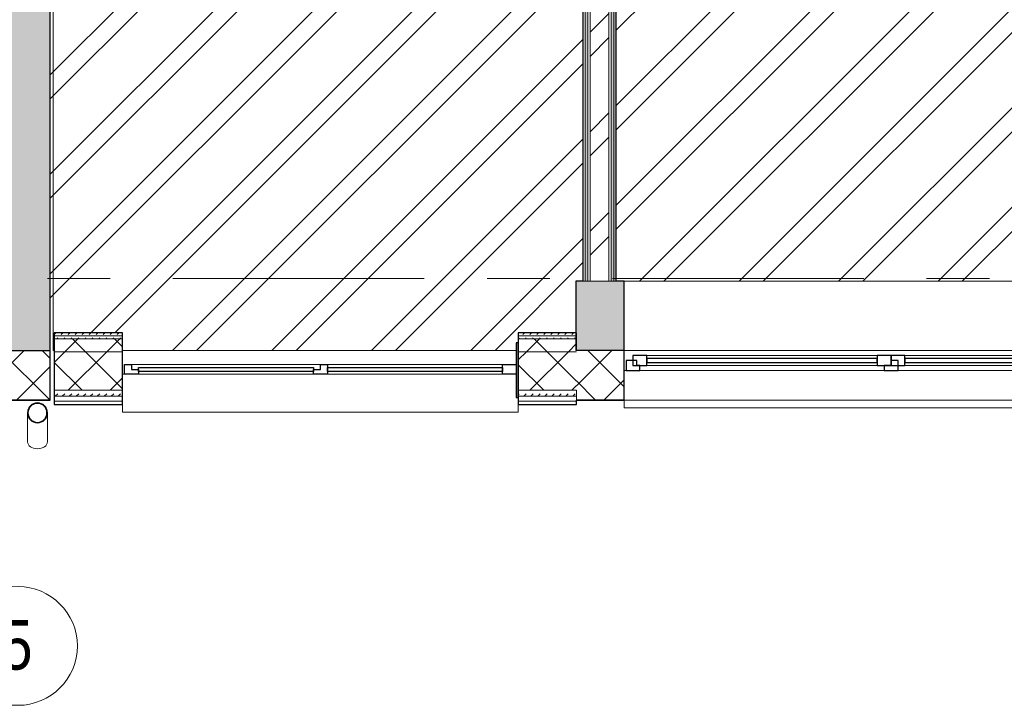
# Model space of a CAD drawing. Header units: millimetres. Extents: x -2764 to 55441, y -2158 to 22251.
# Tile 43 of 70: x 24008 to 28986, y -2158 to 1308. Entities that reach past the tile are written whole.
import ezdxf

# ---------------------------------------------------------------- set-up
doc = ezdxf.new("R2010")
doc.units = ezdxf.units.MM
doc.linetypes.add('Grid Line 1_2_', pattern=[2222.5, 1270, -317.5, 317.5, -317.5])
for name, color, linetype, lineweight, true_color in [('Color Fill-3', 7, 'Continuous', 9, 0xc0c040), ('Cut Pattern-2', 7, 'Continuous', 9, 0x787878), ('Cut Pattern-4', 9, 'Continuous', 9, 0x808080)]:
    doc.layers.add(name, color=color, linetype=linetype, lineweight=lineweight, true_color=true_color)
for name, color, linetype, lineweight in [('Common Edges', 7, 'Continuous', 9), ('Cut Pattern-3', 7, 'Continuous', 9), ('Floors', 7, 'Continuous', 9), ('Generic Models', 7, 'Continuous', 9), ('Generic Models-1', 7, 'Continuous', 25), ('Grids', 7, 'Continuous', 9), ('Grids-1', 7, 'Grid Line 1_2_', 9), ('Walls', 7, 'Continuous', 9), ('Walls-1', 7, 'Continuous', 25), ('Windows', 7, 'Continuous', 9), ('Windows-1', 7, 'Continuous', 25)]:
    doc.layers.add(name, color=color, linetype=linetype, lineweight=lineweight)
doc.styles.add('Swis721 Cn BT', font='swissc.ttf', dxfattribs={"height": 250})
pattern_1 = [(45, (0, 0), (-106.066, 106.066), []), (135, (0, 0), (-106.066, -106.066), [])]
pattern_2 = [(45, (0, 0), (0, 35.35534), [25, -25])]
pattern_3 = [(45, (0, 0), (-251.447, 251.447), []), (45, (0, 381), (-251.447, 251.447), [])]

# ---------------------------------------------------------------- blocks, each defined once
blk = doc.blocks.new('Generic Models 19 - Generic Models 17-1544018-3 Korruse põrandate  plaan')
at = {"layer": 'Generic Models-1'}
for p, q in [((26528.8, -325.5), (26518.8, -325.5)), ((26518.8, -325.5), (26518.8, -601)), ((26528.8, -601), (26528.8, -325.5)), ((26518.8, -601), (26528.8, -601))]:
    blk.add_line(p, q, dxfattribs=at)
blk = doc.blocks.new('sma_W3 - -A-01 2700x1500mm-V12-3 Korruse põrandate  plaan')
at = {"layer": 'Windows'}
for p, q in [((-1350, 125.5), (-1350, 165.2)), ((-1350, 165.2), (1350, 165.2)), ((1350, 165.2), (1350, 125.5)), ((-1340, -24.5), (-1350, -24.5)), ((-1270, -24.5), (-35, -24.5)), ((-1245, -49.5), (-70, -49.5)), ((35, -24.5), (1270, -24.5)), ((70, -49.5), (1235, -49.5)), ((1350, -24.5), (1340, -24.5)), ((-70, -99.5), (-1245, -99.5)), ((1235, -99.5), (70, -99.5))]:
    blk.add_line(p, q, dxfattribs=at)
at = {"layer": 'Windows-1'}
for p, q in [((-1270, -24.5), (-1340, -24.5)), ((-1340, -24.5), (-1340, -74.5)), ((-1245, -49.5), (-1315, -49.5)), ((-1315, -49.5), (-1315, -99.5)), ((-1270, -74.5), (-1270, -24.5)), ((-1245, -99.5), (-1245, -49.5)), ((0, -49.5), (-70, -49.5)), ((-70, -49.5), (-70, -99.5)), ((35, -24.5), (-35, -24.5)), ((-35, -24.5), (-35, -74.5)), ((0, -99.5), (0, -49.5)), ((70, -49.5), (0, -49.5)), ((0, -49.5), (0, -99.5)), ((0, -74.5), (0, -49.5)), ((0, -49.5), (35, -49.5)), ((35, -49.5), (35, -24.5)), ((70, -99.5), (70, -49.5)), ((1305, -49.5), (1235, -49.5)), ((1235, -49.5), (1235, -99.5)), ((1340, -24.5), (1270, -24.5)), ((1270, -24.5), (1270, -49.5)), ((1270, -49.5), (1285, -49.5)), ((1285, -49.5), (1285, -74.5)), ((1305, -99.5), (1305, -49.5)), ((1340, -74.5), (1340, -24.5)), ((-1340, -74.5), (-1270, -74.5)), ((-1315, -99.5), (-1245, -99.5)), ((-70, -64.5), (-1245, -64.5)), ((-1245, -64.5), (-1245, -84.5)), ((-1245, -84.5), (-70, -84.5)), ((-70, -84.5), (-70, -64.5)), ((-70, -99.5), (0, -99.5)), ((-35, -74.5), (0, -74.5)), ((0, -99.5), (70, -99.5)), ((1235, -64.5), (70, -64.5)), ((70, -64.5), (70, -84.5)), ((70, -84.5), (1235, -84.5)), ((1235, -84.5), (1235, -64.5)), ((1235, -99.5), (1305, -99.5)), ((1285, -74.5), (1340, -74.5))]:
    blk.add_line(p, q, dxfattribs=at)
blk = doc.blocks.new('Generic Models 72 - Generic Models 49-1664485-3 Korruse põrandate  plaan')
at = {"layer": 'Generic Models'}
for p, q in [((24048.4, -554.4), (24048.4, -700.5)), ((24148.4, -700.5), (24148.4, -554.4))]:
    blk.add_line(p, q, dxfattribs=at)
for start_param, end_param in [(3.141593, 4.712389), (4.712389, 6.283185)]:
    blk.add_ellipse((24098.4, -700.5), major_axis=(50, 0), ratio=0.707107, start_param=start_param, end_param=end_param, dxfattribs=at)
for points, knots in [([(24049.3, -544.9), (24049.1, -545.9), (24048.6, -549), (24048.2, -554.4), (24048.6, -559.8), (24049.1, -563), (24049.3, -564)], [0.4386826, 0.4386826, 0.4386826, 0.4386826, 0.4583333, 0.5, 0.5416667, 0.5613174, 0.5613174, 0.5613174, 0.5613174]), ([(24058, -524.9), (24057, -526.3), (24054.8, -529.7), (24052, -535.2), (24050.5, -539.8), (24049.9, -542.3), (24049.8, -542.7)], [0.2985189, 0.2985189, 0.2985189, 0.2985189, 0.3333333, 0.375, 0.4166667, 0.4244677, 0.4244677, 0.4244677, 0.4244677]), ([(24075.6, -509.9), (24074.8, -510.3), (24070.3, -512.8), (24065, -516.8), (24061.2, -521), (24060.3, -521.9)], [0.1506351, 0.1506351, 0.1506351, 0.1506351, 0.1666667, 0.25, 0.2749108, 0.2749108, 0.2749108, 0.2749108]), ([(24098.4, -504.4), (24094, -504.4), (24087.2, -505.3), (24080.8, -507.6), (24078.5, -508.5)], [0, 0, 0, 0, 0.0833333, 0.1297812, 0.1297812, 0.1297812, 0.1297812]), ([(24118.2, -508.5), (24116, -507.6), (24109.5, -505.3), (24102.7, -504.4), (24098.4, -504.4)], [0.8702188, 0.8702188, 0.8702188, 0.8702188, 0.9166667, 1, 1, 1, 1]), ([(24136.4, -521.9), (24135.5, -521), (24131.7, -516.8), (24126.4, -513), (24121.9, -510.2), (24121.2, -509.8)], [0.7250892, 0.7250892, 0.7250892, 0.7250892, 0.75, 0.8333333, 0.8493649, 0.8493649, 0.8493649, 0.8493649]), ([(24147, -542.7), (24146.9, -542.3), (24146.2, -539.8), (24144.7, -535.2), (24141.9, -529.7), (24139.8, -526.3), (24138.7, -524.8)], [0.5755323, 0.5755323, 0.5755323, 0.5755323, 0.5833333, 0.625, 0.6666667, 0.7014811, 0.7014811, 0.7014811, 0.7014811]), ([(24147.4, -564), (24147.6, -563), (24148.1, -559.8), (24148.5, -554.4), (24148.1, -549), (24147.6, -545.9), (24147.4, -544.9)], [0.4386826, 0.4386826, 0.4386826, 0.4386826, 0.4583333, 0.5, 0.5416667, 0.5613174, 0.5613174, 0.5613174, 0.5613174]), ([(24049.7, -566), (24049.8, -566.5), (24050.5, -569), (24052, -573.6), (24054.8, -579.2), (24057, -582.6), (24058, -584)], [0.5745704, 0.5745704, 0.5745704, 0.5745704, 0.5833333, 0.625, 0.6666667, 0.7014811, 0.7014811, 0.7014811, 0.7014811]), ([(24060.3, -586.9), (24061.2, -587.9), (24065, -592.1), (24070.3, -595.9), (24074.8, -598.6), (24075.5, -599)], [0.7250892, 0.7250892, 0.7250892, 0.7250892, 0.75, 0.8333333, 0.8493649, 0.8493649, 0.8493649, 0.8493649]), ([(24121.1, -598.9), (24121.9, -598.6), (24126.5, -596.1), (24131.7, -592.1), (24135.5, -587.9), (24136.4, -586.9)], [0.1506351, 0.1506351, 0.1506351, 0.1506351, 0.1666667, 0.25, 0.2749108, 0.2749108, 0.2749108, 0.2749108]), ([(24138.7, -584), (24139.7, -582.5), (24141.9, -579.2), (24144.7, -573.6), (24146.2, -569), (24146.9, -566.5), (24147, -566)], [0.2985189, 0.2985189, 0.2985189, 0.2985189, 0.3333333, 0.375, 0.4166667, 0.4254296, 0.4254296, 0.4254296, 0.4254296]), ([(24078.5, -600.3), (24080.8, -601.3), (24087.2, -603.5), (24094, -604.4), (24098.4, -604.4)], [0.8702188, 0.8702188, 0.8702188, 0.8702188, 0.9166667, 1, 1, 1, 1]), ([(24098.4, -604.4), (24102.7, -604.4), (24109.5, -603.5), (24116, -601.3), (24118.2, -600.3)], [0, 0, 0, 0, 0.0833333, 0.1297812, 0.1297812, 0.1297812, 0.1297812])]:
    blk.add_open_spline(points, degree=3, knots=knots, dxfattribs=at)
for points in [[(24051.2, -545.2), (24051.4, -544.5), (24051.5, -543.8), (24051.7, -543.1)], [(24059.7, -526), (24060.4, -525.1), (24061.1, -524.1), (24061.9, -523.2)], [(24076.5, -511.7), (24077.4, -511.2), (24078.4, -510.8), (24079.3, -510.3)], [(24117.4, -510.4), (24118.4, -510.8), (24119.3, -511.2), (24120.2, -511.7)], [(24134.8, -523.2), (24135.6, -524.1), (24136.4, -525.1), (24137.1, -526)], [(24145, -543.1), (24145.2, -543.8), (24145.3, -544.5), (24145.5, -545.2)], [(24051.7, -565.7), (24051.5, -565), (24051.4, -564.3), (24051.2, -563.6)], [(24061.9, -585.6), (24061.1, -584.7), (24060.4, -583.8), (24059.7, -582.8)], [(24079.3, -598.5), (24078.4, -598.1), (24077.4, -597.6), (24076.5, -597.2)], [(24120.2, -597.2), (24119.3, -597.6), (24118.4, -598.1), (24117.4, -598.6)], [(24137.1, -582.8), (24136.4, -583.8), (24135.6, -584.7), (24134.9, -585.6)], [(24145.5, -563.6), (24145.3, -564.3), (24145.2, -565), (24145, -565.7)]]:
    blk.add_open_spline(points, degree=3, dxfattribs=at)
at = {"layer": 'Generic Models-1'}
for radius, start, end in [(50, 90, 270), (48, 90, 270), (50, 270, 90), (48, 270, 90)]:
    blk.add_arc((24098.4, -554.4), radius, start, end, dxfattribs=at)
blk = doc.blocks.new('1_0 W - 2x2 - -A-03-V16-3 Korruse põrandate  plaan')
at = {"layer": 'Windows'}
for p, q in [((0, 19), (-955, 19)), ((920, 19), (35, 19)), ((-1000, -31), (-990, -31)), ((-920, -31), (-35, -31)), ((35, -31), (920, -31)), ((-1000, -223), (-1000, -182.9)), ((1000, -182.9), (1000, -223)), ((-1000, -223), (1000, -223))]:
    blk.add_line(p, q, dxfattribs=at)
at = {"layer": 'Windows-1'}
for p, q in [((-990, -31), (-990, 19)), ((-990, 19), (-955, 19)), ((-955, 19), (-955, -6)), ((-920, -16), (-920, 4)), ((-920, 4), (-35, 4)), ((-35, 4), (-35, -16)), ((0, -6), (0, 19)), ((0, 19), (35, 19)), ((35, 19), (35, -31)), ((35, -16), (35, 4)), ((35, 4), (920, 4)), ((920, -31), (920, 19)), ((920, 19), (990, 19)), ((920, 4), (920, -16)), ((-920, -31), (-990, -31)), ((-955, -6), (-920, -6)), ((-920, -6), (-920, -31)), ((-35, -16), (-920, -16)), ((-35, -6), (0, -6)), ((-35, -31), (-35, -6)), ((35, -31), (-35, -31)), ((920, -16), (35, -16)), ((990, -31), (920, -31))]:
    blk.add_line(p, q, dxfattribs=at)
blk = doc.blocks.new('Grid - M_Grid Head - Circle väike-415116-3 Korruse põrandate  plaan')
at = {"layer": 'Grids'}
blk.add_circle((0, 0), 3, dxfattribs=at)

msp = doc.modelspace()

# ---------------------------------------------------------------- hatches: boundary and pattern name
at = {"layer": 'Color Fill-3'}
h = msp.add_hatch(dxfattribs=at)
h.set_pattern_fill('FP_3', color=256, style=0, pattern_type=2)
h.set_pattern_definition(pattern_3)
h.paths.add_polyline_path([(24169.4, -455.5), (24183.1, -455.5), (24183.1, -274.5), (24528.8, -274.5), (24528.8, -363.6), (26518.8, -363.6), (26518.8, -325.5), (26528.8, -325.5), (26528.8, -274.5), (26820.5, -274.5), (26821.6, -13.6), (26855.4, -13.6), (26855.4, 4586), (26867.9, 4586), (26867.9, 4670.5), (26857.9, 4670.5), (26857.9, 4626), (26842.9, 4626), (26842.9, 3776), (26792.9, 3776), (26792.9, 4626), (25977.9, 4626), (25977.9, 4670.5), (25967.9, 4670.5), (25967.9, 4586), (24163.1, 4586), (24163.1, -455.5)], flags=0)
h = msp.add_hatch(dxfattribs=at)
h.set_pattern_fill('FP_3', color=256, style=0, pattern_type=2)
h.set_pattern_definition(pattern_3)
h.paths.add_polyline_path([(27064, -13.6), (29854.4, -13.6), (29854.4, 4055), (28948.6, 4055), (28948.6, 4586), (27911.9, 4586), (27911.9, 4670.5), (27901.9, 4670.5), (27901.9, 4626), (27086.9, 4626), (27086.9, 3776), (27036.9, 3776), (27036.9, 4626), (27021.9, 4626), (27021.9, 4670.5), (27011.9, 4670.5), (27011.9, 4586), (27024.4, 4586), (27024.4, -13.6)], flags=0)
at = {"layer": 'Cut Pattern-2'}
h = msp.add_hatch(dxfattribs=at)
h.set_pattern_fill('FP_3', color=256, style=0, pattern_type=2)
h.set_pattern_definition(pattern_3)
h.paths.add_polyline_path([(26987.4, -13.6), (26987.4, 4623), (26892.4, 4623), (26892.4, -13.6)], flags=0)
msp.add_hatch(color=256, dxfattribs=at).paths.add_polyline_path([(24163.1, -363.6), (24163.1, 4297.2), (23863.1, 4297.2), (23863.1, -363.6)], flags=0)
h = msp.add_hatch(color=256, dxfattribs=at)
h.paths.add_polyline_path([(26820.5, -363.6), (27064, -363.6), (27064, -13.6), (26820.5, -13.6), (26821.6, -304.5), (26822.6, -304.5), (26821.6, -356)], flags=0)
h.paths.add_polyline_path([(33076.4, -363.6), (33155.5, -363.6), (33155.5, -13.6), (32842.5, -13.6), (32842.5, -363.6), (32981.4, -363.6)], flags=0)
h.paths.add_polyline_path([(29854.4, -363.6), (30142.5, -363.6), (30142.5, -13.6), (29764, -13.6), (29764, -363.6)], flags=0)
at = {"layer": 'Cut Pattern-3'}
h = msp.add_hatch(dxfattribs=at)
h.set_pattern_fill('FP_1', color=256, style=0, pattern_type=2)
h.set_pattern_definition(pattern_2)
h.paths.add_polyline_path([(26880.4, -13.6), (26880.4, 4598.5), (26867.9, 4597.4), (26867.9, -13.6)], flags=0)
h = msp.add_hatch(dxfattribs=at)
h.set_pattern_fill('FP_1', color=256, style=0, pattern_type=2)
h.set_pattern_definition(pattern_2)
h.paths.add_polyline_path([(26999.4, -13.6), (27011.9, -13.6), (27011.9, 4598.5), (26999.4, 4597.4), (26999.4, 11.6)], flags=0)
h = msp.add_hatch(dxfattribs=at)
h.set_pattern_fill('FP_1', color=256, style=0, pattern_type=2)
h.set_pattern_definition(pattern_2)
h.paths.add_polyline_path([(27011.9, -13.6), (27024.4, -13.6), (27024.4, 4586), (27011.9, 4586), (27011.9, 37.8)], flags=0)
h = msp.add_hatch(dxfattribs=at)
h.set_pattern_fill('FP_1', color=256, style=0, pattern_type=2)
h.set_pattern_definition(pattern_2)
h.paths.add_polyline_path([(26820.5, -289.5), (26820.5, -274.5), (26528.8, -274.5), (26528.8, -289.5)], flags=0)
h.paths.add_polyline_path([(24208.5, -289.5), (24528.8, -289.5), (24528.8, -274.5), (24183.1, -274.5), (24183.1, -289.5), (24205.8, -289.5)], flags=0)
h = msp.add_hatch(dxfattribs=at)
h.set_pattern_fill('FP_1', color=256, style=0, pattern_type=2)
h.set_pattern_definition(pattern_2)
h.paths.add_polyline_path([(24223.7, -304.5), (24528.8, -304.5), (24528.8, -289.5), (24183.1, -289.5), (24183.1, -304.5), (24222.8, -304.5)], flags=0)
h.paths.add_polyline_path([(26528.8, -304.5), (26820.5, -304.5), (26820.5, -289.5), (26528.8, -289.5)], flags=0)
at = {"layer": 'Cut Pattern-4'}
h = msp.add_hatch(dxfattribs=at)
h.set_pattern_fill('FP_2', color=256, style=0, pattern_type=2)
h.set_pattern_definition(pattern_1)
h.paths.add_polyline_path([(26822.6, -370.5), (26821.6, -363.6), (26820.6, -363.2), (26822.6, -348.5), (26821.6, -304.5), (26528.8, -304.5), (26528.8, -370.5), (26821.6, -370.5)], flags=0)
h.paths.add_polyline_path([(24183.1, -370.5), (24528.8, -370.5), (24528.8, -304.5), (24183.1, -304.5), (24183.1, -363.6)], flags=0)
h = msp.add_hatch(dxfattribs=at)
h.set_pattern_fill('FP_2', color=256, style=0, pattern_type=2)
h.set_pattern_definition(pattern_1)
h.paths.add_polyline_path([(23627.5, -613.6), (24163.1, -613.6), (24163.1, -363.6), (23613.1, -363.6), (23613.1, -613.6)], flags=0)
h = msp.add_hatch(dxfattribs=at)
h.set_pattern_fill('FP_2', color=256, style=0, pattern_type=2)
h.set_pattern_definition(pattern_1)
h.paths.add_polyline_path([(26822.6, -565.5), (26821.6, -370.5), (26528.8, -370.5), (26528.8, -565.5)], flags=0)
h.paths.add_polyline_path([(24528.8, -565.5), (24528.8, -370.5), (24183.1, -370.5), (24183.1, -565.5), (24266.3, -565.5)], flags=0)
h = msp.add_hatch(dxfattribs=at)
h.set_pattern_fill('FP_2', color=256, style=0, pattern_type=2)
h.set_pattern_definition(pattern_1)
h.paths.add_polyline_path([(27064, -613.6), (27064, -363.6), (26822.6, -363.6), (26822.6, -613.6)], flags=0)
h.paths.add_polyline_path([(30142.5, -613.6), (30142.5, -363.6), (29764, -363.6), (29764, -613.6), (29844.4, -613.6)], flags=0)
h.paths.add_polyline_path([(32842.5, -613.6), (33155.5, -613.6), (33155.5, -363.6), (32842.5, -363.6), (32842.5, -601)], flags=0)
h = msp.add_hatch(dxfattribs=at)
h.set_pattern_fill('FP_1', color=256, style=0, pattern_type=2)
h.set_pattern_definition(pattern_2)
h.paths.add_polyline_path([(26528.8, -595.5), (26822.6, -595.5), (26822.6, -565.5), (26528.8, -565.5)], flags=0)
h.paths.add_polyline_path([(24266.3, -595.5), (24528.8, -595.5), (24528.8, -565.5), (24183.1, -565.5), (24183.1, -595.5)], flags=0)

# ---------------------------------------------------------------- linework, layer by layer
at = {"layer": 'Common Edges'}
for p, q in [((26867.9, 4586), (26867.9, -13.6)), ((26880.4, 4611), (26880.4, -13.6)), ((26892.4, 4623), (26892.4, -13.6)), ((26987.4, 4623), (26987.4, -13.6)), ((26999.4, 4611), (26999.4, -13.6)), ((27011.9, 4586), (27011.9, -13.6)), ((26855.4, -13.6), (27024.4, -13.6)), ((24183.1, -289.5), (24528.8, -289.5)), ((26528.8, -289.5), (26822.6, -289.5)), ((24183.1, -304.5), (24528.8, -304.5)), ((26528.8, -304.5), (26822.6, -304.5)), ((24183.1, -370.5), (24528.8, -370.5)), ((26528.8, -370.5), (26822.6, -370.5)), ((24183.1, -565.5), (24528.8, -565.5)), ((24183.1, -595.5), (24528.8, -595.5)), ((26528.8, -565.5), (26822.6, -565.5)), ((26528.8, -595.5), (26822.6, -595.5)), ((26822.6, -565.5), (26822.6, -614.6)), ((24163.1, -613.6), (23612.1, -613.6)), ((24183.1, -620.5), (24528.8, -620.5)), ((26528.8, -620.5), (26822.6, -620.5)), ((27064, -613.6), (26822.6, -613.6))]:
    msp.add_line(p, q, dxfattribs=at)
at = {"layer": 'Floors'}
for p, q in [((24178.1, 4586), (24178.1, -363.6)), ((24178.1, -363.6), (24183.1, -363.6)), ((24528.8, -363.6), (26518.8, -363.6))]:
    msp.add_line(p, q, dxfattribs=at)
at = {"layer": 'Grids-1'}
msp.add_line((336, 0), (35503, 0), dxfattribs=at)
at = {"layer": 'Walls'}
for p, q in [((27064, -13.6), (29764, -13.6)), ((29764, -363.6), (27064, -363.6)), ((29764, -614.6), (27064, -614.6))]:
    msp.add_line(p, q, dxfattribs=at)
at = {"layer": 'Walls-1'}
for p, q in [((26855.4, 4586), (26855.4, -13.6)), ((27024.4, -13.6), (27024.4, 4586)), ((24163.1, -614.6), (24163.1, 4297.2)), ((26855.4, -13.6), (26820.5, -13.6)), ((26820.5, -13.6), (26820.5, -363.6)), ((27064, -13.6), (27024.4, -13.6)), ((27064, -614.6), (27064, -13.6)), ((24528.8, -274.5), (24183.1, -274.5)), ((24183.1, -274.5), (24183.1, -636.5)), ((24528.8, -636.5), (24528.8, -274.5)), ((26822.6, -274.5), (26528.8, -274.5)), ((26528.8, -274.5), (26528.8, -636.5)), ((26822.6, -363.6), (26822.6, -274.5)), ((23863.1, -363.6), (24163.1, -363.6)), ((27064, -363.6), (26820.5, -363.6)), ((23612.1, -614.6), (24163.1, -614.6)), ((24183.1, -636.5), (24528.8, -636.5)), ((26528.8, -636.5), (26822.6, -636.5)), ((26822.6, -614.6), (27064, -614.6)), ((26822.6, -636.5), (26822.6, -614.6))]:
    msp.add_line(p, q, dxfattribs=at)

# ---------------------------------------------------------------- block references
at = {"layer": 'Generic Models'}
for name, p in [('Generic Models 19 - Generic Models 17-1544018-3 Korruse põrandate  plaan', (0, 0)), ('Generic Models 72 - Generic Models 49-1664485-3 Korruse põrandate  plaan', (0, -125))]:
    msp.add_blockref(name, p, dxfattribs=at)
at = {"layer": 'Grids', "xscale": 99.99999999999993, "yscale": 99.99999999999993, "zscale": 99.99999999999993, "rotation": 180}
msp.add_blockref('Grid - M_Grid Head - Circle väike-415116-3 Korruse põrandate  plaan', (24000, -1857.9), dxfattribs=at)
at = {"layer": 'Windows', "rotation": 180}
msp.add_blockref('sma_W3 - -A-01 2700x1500mm-V12-3 Korruse põrandate  plaan', (28414, -489.1), dxfattribs=at)
at = {"layer": 'Windows'}
msp.add_blockref('1_0 W - 2x2 - -A-03-V16-3 Korruse põrandate  plaan', (25528.8, -453.6), dxfattribs=at)

# ---------------------------------------------------------------- texts
at = {"layer": 'Grids', "insert": (23914.1, -1727.4), "char_height": 250, "width": 200.422, "attachment_point": 1, "style": 'Swis721 Cn BT'}
msp.add_mtext('\\fSwis721 Cn BT|b0|i0|c186|p34|;5', dxfattribs=at)

doc.saveas('drawing.dxf')
